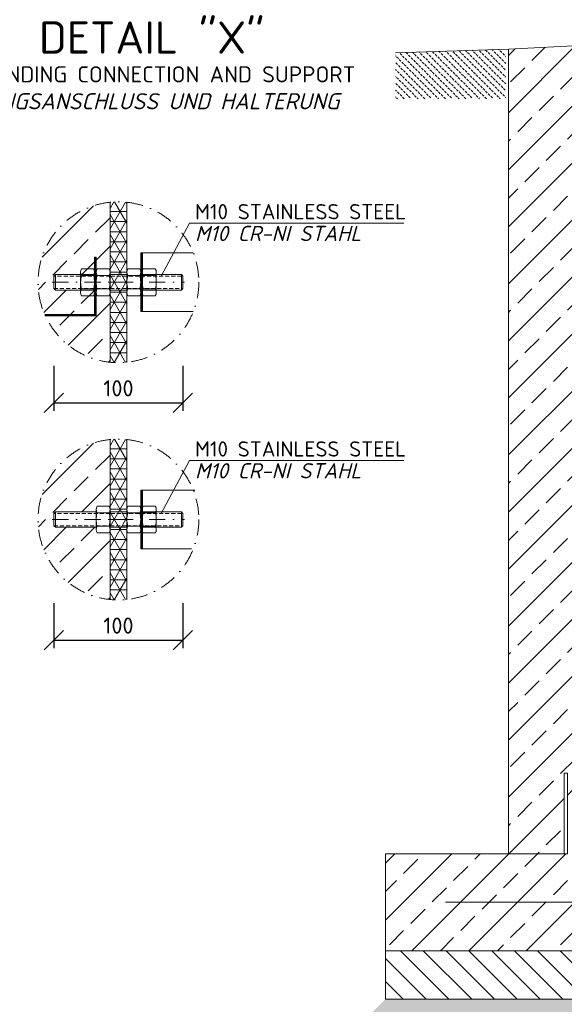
# Model space of a CAD drawing. Header units: millimetres. Extents: x -89243 to 29100, y -5468 to 8855.
# Tile 9 of 23: x -10722 to -9034, y -1216 to 1835. Entities that reach past the tile are written whole.
import ezdxf

# ---------------------------------------------------------------- set-up
doc = ezdxf.new("R2010")
doc.units = ezdxf.units.MM
doc.header["$MEASUREMENT"] = 0
doc.linetypes.add('HIDDEN', pattern=[0.375, 0.25, -0.125])
doc.linetypes.add('STRICHPUNKT2', pattern=[0.5, 0.25, -0.125, 0, -0.125])
for name, color, linetype, lineweight in [('Legende', 7, 'Continuous', 18), ('P------T2', 7, 'Continuous', 18), ('P------T7', 7, 'Continuous', 18), ('P-BS----Bem', 7, 'Continuous', 18), ('P-DERDUNG', 7, 'Continuous', 18), ('P-SSLEIX', 7, 'STRICHPUNKT2', 18), ('Verz. Bandstahl 30x3_5mm im Beton', 5, 'GRENZE1', 18)]:
    doc.layers.add(name, color=color, linetype=linetype, lineweight=lineweight)
doc.styles.get("Standard").update_dxf_attribs({"font": 'isocpeur.ttf'})
doc.linetypes.add('GRENZE1', pattern='A,6.35,-2.54,[133,ltypeshp.shx,S=2.54,R=0,X=-2.54,Y=0],-2.54,25.4', length=36.83)
doc.dimstyles.new('Kopie von ISO-25', dxfattribs={"dimscale": 20, "dimtxt": 2.5, "dimasz": 3, "dimexe": 1.25, "dimexo": 0.625, "dimgap": 1, "dimtad": 1, "dimtxsty": 'Standard', "dimcen": 2.5, "dimadec": 0, "dimazin": 0, "dimtfac": 1, "dimtmove": 0, "dimatfit": 1, "dimfxl": 0, "dimarcsym": 0})

# ---------------------------------------------------------------- blocks, each defined once
blk = doc.blocks.new('_Oblique')
at = {"color": 0, "linetype": 'ByBlock', "lineweight": -2}
blk.add_line((-0.5, -0.5), (0.5, 0.5), dxfattribs=at)
blk = doc.blocks.new('*D30')
at = {"layer": 'Defpoints', "color": 0, "lineweight": 0, "transparency": 16777216}
for p in [(-10616.3, 1002.6), (-10216.3, 1002.6), (-10216.3, 648.1)]:
    blk.add_point(p, dxfattribs=at)
at = {"layer": 'P-BS----Bem', "color": 0, "lineweight": -2, "transparency": 16777216}
for p, q in [((-10616.3, 762.6), (-10616.3, 623.1)), ((-10216.3, 762.6), (-10216.3, 623.1)), ((-10616.3, 648.1), (-10216.3, 648.1))]:
    blk.add_line(p, q, dxfattribs=at)
at = {"layer": 'P-BS----Bem', "color": 0, "lineweight": -2, "transparency": 16777216, "xscale": 60, "yscale": 60, "zscale": 60, "rotation": 180}
blk.add_blockref('_Oblique', (-10616.3, 648.1), dxfattribs=at)
at = {"layer": 'P-BS----Bem', "color": 0, "lineweight": -2, "transparency": 16777216, "xscale": 60, "yscale": 60, "zscale": 60}
blk.add_blockref('_Oblique', (-10216.3, 648.1), dxfattribs=at)
at = {"layer": 'P-BS----Bem', "color": 0, "transparency": 16777216, "insert": (-10416.3, 693.1), "char_height": 50, "attachment_point": 5}
blk.add_mtext('100', dxfattribs=at)
blk = doc.blocks.new('*D31')
at = {"layer": 'Defpoints', "color": 0, "lineweight": 0, "transparency": 16777216}
for p in [(-10616.3, 267.2), (-10216.3, 267.2), (-10216.3, -87.3)]:
    blk.add_point(p, dxfattribs=at)
at = {"layer": 'P-BS----Bem', "color": 0, "lineweight": -2, "transparency": 16777216}
for p, q in [((-10616.3, 27.2), (-10616.3, -112.3)), ((-10216.3, 27.2), (-10216.3, -112.3)), ((-10616.3, -87.3), (-10216.3, -87.3))]:
    blk.add_line(p, q, dxfattribs=at)
at = {"layer": 'P-BS----Bem', "color": 0, "lineweight": -2, "transparency": 16777216, "xscale": 60, "yscale": 60, "zscale": 60, "rotation": 180}
blk.add_blockref('_Oblique', (-10616.3, -87.3), dxfattribs=at)
at = {"layer": 'P-BS----Bem', "color": 0, "lineweight": -2, "transparency": 16777216, "xscale": 60, "yscale": 60, "zscale": 60}
blk.add_blockref('_Oblique', (-10216.3, -87.3), dxfattribs=at)
at = {"layer": 'P-BS----Bem', "color": 0, "transparency": 16777216, "insert": (-10416.3, -42.3), "char_height": 50, "attachment_point": 5}
blk.add_mtext('100', dxfattribs=at)

msp = doc.modelspace()

# ---------------------------------------------------------------- hatches: boundary and pattern name
at = {"lineweight": 9}
h = msp.add_hatch(dxfattribs=at)
h.set_pattern_fill('ANSI33', color=256, scale=500)
h.set_pattern_definition([(45, (-8272.76, 360.69), (-88.388, 88.388), []), (45, (-8184.37, 360.69), (-88.388, 88.388), [62.5, -31.25])])
h.paths.add_polyline_path([(-8806.261, 796.788), (-8906.061, 796.788), (-8906.061, 880.688), (-8806.261, 880.688), (-8806.261, 998.167), (-8603.261, 1172.167), (-8603.261, 1442.688), (-8703.061, 1442.688), (-8703.061, 1526.588), (-8603.261, 1526.588), (-8603.261, 1616.388), (-8690.061, 1703.188), (-8690.061, 1716.188), (-8690.061, 1743.688), (-8667.653, 1743.688), (-8667.653, 1771.188), (-9207.561, 1744.188), (-9207.561, -749.812), (-9588.561, -749.812), (-9588.561, -1049.812), (-6956.961, -1049.812), (-6956.961, -749.812), (-7337.961, -749.812), (-7337.961, 1758.111), (-7599.461, 1771.188), (-7599.461, 1743.688), (-7580.461, 1743.688), (-7580.461, 1716.188), (-7580.461, 1703.188), (-7654.261, 1703.188), (-7654.261, 1643.188), (-7454.261, 1589.598), (-7454.261, -589.812), (-7404.261, -589.812), (-7404.261, -499.812), (-7394.261, -499.812), (-7394.261, -749.812), (-7404.261, -749.812), (-9024.261, -749.812), (-9034.261, -749.812), (-9034.261, -499.812), (-9024.261, -499.812), (-9024.261, -589.812), (-8866.261, -589.812), (-8866.261, -585.812, -0.41421356), (-8862.261, -581.812), (-8822.261, -581.812, 0.41421356), (-8814.261, -573.812), (-8814.261, -533.812, -0.41421356), (-8810.261, -529.812), (-8806.261, -529.812), (-8806.261, -445.112), (-8906.061, -445.112), (-8906.061, -361.212), (-8806.261, -361.212), (-8806.261, 515.776), (-8817.034, 515.776), (-8817.034, 520.188), (-8849.761, 520.188), (-8849.761, 532.188), (-8817.034, 532.188), (-8817.034, 536.6), (-8806.261, 536.6)])
at = {"lineweight": 13}
h = msp.add_hatch(dxfattribs=at)
h.set_pattern_fill('BETON_UNBEWEHRT', color=256, scale=60, angle=90, pattern_type=2)
h.set_pattern_definition([(135, (-6053.832, 1677.705), (-10.6066, -10.6066), [7.5, -3.75])])
h.paths.add_polyline_path([(-9557.26, 1733.214), (-9557.26, 1590.259), (-9215.561, 1590.259), (-9215.561, 1743.937)])
at = {"lineweight": 9}
h = msp.add_hatch(dxfattribs=at)
h.set_pattern_fill('ANSI33', color=256, scale=500)
h.set_pattern_definition([(45, (-10553.91, 1021.77), (-88.39, 88.39), []), (45, (-10465.53, 1021.77), (-88.39, 88.39), [62.5, -31.25])])
h.paths.add_polyline_path([(-10442.312, 1269.614, 0.38392028), (-10665.518, 1021.768, 0.38392028), (-10442.312, 773.923), (-10442.312, 980.12), (-10485.403, 980.12), (-10485.403, 997.768), (-10611.512, 997.768), (-10616.312, 1002.568), (-10616.312, 1040.968), (-10611.512, 1045.768), (-10485.403, 1045.768), (-10485.403, 1053.005, -0.05326436), (-10484.946, 1057.278), (-10484.702, 1063.417), (-10442.312, 1063.417)])
at = {"lineweight": 5}
h = msp.add_hatch(dxfattribs=at)
h.set_pattern_fill('NET3', color=256, scale=250)
h.set_pattern_definition([(0, (-8913.957, 647.245), (0, 31.25), []), (60, (-8913.957, 647.245), (-27.0633, 15.625), []), (120, (-8913.957, 647.245), (-27.0633, -15.625), [])])
edge = h.paths.add_edge_path()
edge.add_arc((-10416.312, 1021.768), 249.206, 84.011234, 95.988766)
edge.add_line((-10442.312, 1269.614), (-10442.312, 773.923))
edge.add_arc((-10416.312, 1021.768), 249.206, 264.011234, 275.988766)
edge.add_line((-10390.311, 773.923), (-10390.311, 1269.614))
at = {"lineweight": 9}
h = msp.add_hatch(dxfattribs=at)
h.set_pattern_fill('ANSI33', color=256, scale=500)
h.set_pattern_definition([(45, (-10553.91, 286.43), (-88.39, 88.39), []), (45, (-10465.53, 286.43), (-88.39, 88.39), [62.5, -31.25])])
h.paths.add_polyline_path([(-10442.312, 534.278, 0.38392028), (-10665.518, 286.432, 0.38392028), (-10442.312, 38.587), (-10442.312, 244.784), (-10485.403, 244.784), (-10485.403, 262.432), (-10611.512, 262.432), (-10616.312, 267.232), (-10616.312, 305.632), (-10611.512, 310.432), (-10485.403, 310.432), (-10485.403, 317.669, -0.05326436), (-10484.946, 321.942), (-10484.702, 328.081), (-10442.312, 328.081)])
at = {"lineweight": 5}
h = msp.add_hatch(dxfattribs=at)
h.set_pattern_fill('NET3', color=256, scale=250)
h.set_pattern_definition([(0, (-8913.957, -88.09), (0, 31.25), []), (60, (-8913.957, -88.09), (-27.0633, 15.625), []), (120, (-8913.957, -88.09), (-27.0633, -15.625), [])])
edge = h.paths.add_edge_path()
edge.add_arc((-10416.312, 286.432), 249.206, 84.011234, 95.988766)
edge.add_line((-10442.312, 534.278), (-10442.312, 38.587))
edge.add_arc((-10416.312, 286.432), 249.206, 264.011234, 275.988766)
edge.add_line((-10390.311, 38.587), (-10390.311, 534.278))
at = {"lineweight": 9}
h = msp.add_hatch(dxfattribs=at)
h.set_pattern_fill('ANSI31', color=256, scale=400, angle=90)
h.set_pattern_definition([(135, (-7840.76, -1124.81), (-35.3553, -35.3553), [])])
h.paths.add_polyline_path([(-9588.561, -1049.812), (-6956.961, -1049.812), (-6956.961, -1199.812), (-9588.561, -1199.812)])
h = msp.add_hatch(dxfattribs=at)
h.set_pattern_fill('GRAVEL', color=256, scale=50)
h.set_pattern_definition([(228.0128, (-8236.761, -1299.812), (-400, -450), [6.7268, -665.9544]), (184.96974, (-8241.261, -1304.812), (600, 50), [11.5434, -1142.7962]), (132.51045, (-8252.761, -1305.812), (500, -550), [8.1394, -805.8016]), (267.27369, (-8272.261, -1318.312), (50, 1000), [10.5119, -1040.6779]), (292.83365, (-8272.761, -1328.812), (-250, 600), [10.30775, -1020.4687]), (357.27369, (-8268.761, -1338.312), (-1000, 50), [10.5119, -1040.6779]), (37.69424, (-8258.2611, -1338.8121), (-650, -500), [13.90145, -1376.2424]), (72.25533, (-8247.2611, -1330.3121), (350, 1100), [13.1244, -1299.3161]), (121.42957, (-8243.261, -1317.812), (-400, 650), [10.5475, -1044.2037]), (175.23636, (-8248.761, -1308.812), (550, -50), [12.0416, -590.0381]), (222.39744, (-8260.7611, -1307.8121), (-600, -550), [15.5724, -1541.66875]), (138.81407, (-8222.761, -1318.812), (-350, 300), [5.315, -526.1922]), (171.46923, (-8226.761, -1315.312), (650, -100), [10.11185, -1001.0756]), (225, (-8236.76, -1313.812), (-6e-15, -50), [7.071, -63.6396]), (203.1986, (-8240.261, -1307.812), (250, 100), [3.8079, -376.9808]), (291.8014, (-8243.761, -1309.312), (-50, 150), [5.3851, -263.8731]), (30.96376, (-8241.761, -1314.312), (150, 100), [8.7464, -282.8011]), (161.565, (-8234.261, -1309.812), (100, -50), [6.3245, -151.7893]), (16.38954, (-8272.761, -1309.312), (500, 150), [8.86, -877.1423]), (70.34618, (-8264.261, -1306.812), (-200, -550), [7.433, -735.8704]), (293.1986, (-8234.261, -1299.812), (-100, 250), [7.6158, -373.1729]), (343.61046, (-8231.261, -1306.812), (-500, 150), [8.86, -877.1423]), (339.44395, (-8272.761, -1340.312), (-250, 100), [8.544, -418.6562]), (294.77514, (-8264.761, -1343.312), (-250, 550), [7.1589, -708.7322]), (66.8014, (-8233.761, -1349.812), (100, 250), [7.6158, -373.1729]), (17.35402, (-8230.761, -1342.812), (-650, -200), [8.38155, -829.7712]), (69.44395, (-8258.261, -1349.812), (-100, -250), [4.272, -422.9282]), (101.3099, (-8236.761, -1349.812), (-50, 200), [2.5495, -252.4015]), (165.96376, (-8237.261, -1347.312), (150, -50), [10.3078, -195.8475]), (186.009, (-8247.261, -1344.812), (500, 50), [9.5525, -945.6962]), (303.6901, (-8241.761, -1318.812), (-50, 100), [7.2111, -173.0665]), (353.15723, (-8237.7611, -1324.8121), (850, -100), [12.5897, -1246.3781]), (60.9454, (-8225.261, -1326.312), (-200, -350), [5.1478, -509.6337]), (90, (-8222.76, -1321.81), (-50, 50), [3, -47]), (120.25644, (-8248.261, -1343.312), (200, -350), [6.9462, -687.676]), (48.0128, (-8251.761, -1337.312), (400, 450), [13.4536, -659.2276]), (0, (-8242.76, -1327.31), (50, 50), [13, -37]), (325.30485, (-8229.761, -1327.312), (500, -350), [7.9057, -782.6637]), (254.0546, (-8223.261, -1331.812), (-50, -200), [7.2801, -356.7254]), (207.64598, (-8225.261, -1338.812), (-950, -500), [11.85325, -1173.4737]), (175.42608, (-8235.761, -1344.3121), (-650, 50), [12.53995, -1241.4537])])
h.paths.add_polyline_path([(-6956.961, -1199.812), (-9588.561, -1199.812), (-9888.561, -1499.812), (-6656.961, -1499.812)])
at = {"layer": 'P-DERDUNG', "lineweight": 0}
h = msp.add_hatch(dxfattribs=at)
h.set_pattern_fill('ANSI31', color=5, scale=10)
h.set_pattern_definition([(45, (-10565.0963, 1008.3501), (-0.883883, 0.883883), [])])
h.paths.add_polyline_path([(-10644.789, 922.262), (-10490.403, 922.262), (-10490.403, 1099.438), (-10485.403, 1099.438), (-10485.403, 917.262), (-10642.546, 917.262)])
h = msp.add_hatch(dxfattribs=at)
h.set_pattern_fill('ANSI31', color=1, scale=10)
h.set_pattern_definition([(45, (-10344.7201, 1021.7683), (-0.883883, 0.883883), [])])
h.paths.add_polyline_path([(-10347.22, 930.68), (-10342.22, 930.68), (-10342.22, 1112.857), (-10347.22, 1112.857)])
h = msp.add_hatch(dxfattribs=at)
h.set_pattern_fill('ANSI31', color=1, scale=10)
h.set_pattern_definition([(45, (-10344.7201, 286.4324), (-0.883883, 0.883883), [])])
h.paths.add_polyline_path([(-10347.22, 195.344), (-10342.22, 195.344), (-10342.22, 377.521), (-10347.22, 377.521)])

# ---------------------------------------------------------------- linework, layer by layer
at = {"lineweight": 0}
for p, q in [((-8667.653, 1771.188), (-9207.561, 1744.188)), ((-9557.26, 1733.214), (-9207.561, 1744.188)), ((-9207.561, 1744.188), (-9207.561, -749.812)), ((-10442.312, 773.923), (-10442.312, 1269.614)), ((-10390.311, 1269.614), (-10390.311, 773.923)), ((-10442.312, 38.587), (-10442.312, 534.278)), ((-10390.311, 534.278), (-10390.311, 38.587)), ((-9034.261, -749.812), (-9588.561, -749.812)), ((-9588.561, -749.812), (-9588.561, -1049.812)), ((-9588.561, -1049.812), (-6956.961, -1049.812))]:
    msp.add_line(p, q, dxfattribs=at)
for points in [[(-9034.261, -749.812), (-9024.261, -749.812), (-9024.261, -499.812), (-9034.261, -499.812)], [(-9588.561, -1049.812), (-6956.961, -1049.812), (-6956.961, -1199.812), (-9588.561, -1199.812)]]:
    msp.add_lwpolyline(points, close=True, dxfattribs=at)
at = {"layer": 'P------T2'}
for p, q in [((-10196.276, 1205.074), (-10284.166, 1040.968)), ((-10196.276, 1205.074), (-9531.47, 1205.074)), ((-10196.276, 469.738), (-10284.166, 305.632)), ((-10196.276, 469.738), (-9531.47, 469.738))]:
    msp.add_line(p, q, dxfattribs=at)
at = {"layer": 'P-DERDUNG', "color": 7, "ltscale": 200}
for p, q in [((-10611.512, 1045.768), (-10616.312, 1040.968)), ((-10616.312, 1002.568), (-10616.312, 1040.968)), ((-10611.512, 1045.768), (-10485.403, 1045.768)), ((-10611.512, 1045.768), (-10611.512, 997.768)), ((-10533.494, 990.532), (-10533.494, 1053.005)), ((-10493.288, 1042.593), (-10530.608, 1042.593)), ((-10490.403, 1053.005), (-10490.403, 990.532)), ((-10485.403, 990.532), (-10485.403, 1053.005)), ((-10445.197, 1042.593), (-10482.517, 1042.593)), ((-10442.312, 1053.005), (-10442.312, 990.532)), ((-10442.312, 1045.768), (-10390.311, 1045.768)), ((-10390.311, 1053.005), (-10390.311, 990.532)), ((-10387.427, 1042.593), (-10350.107, 1042.593)), ((-10347.22, 990.532), (-10347.22, 1053.005)), ((-10347.22, 1045.768), (-10221.112, 1045.768)), ((-10342.221, 1053.005), (-10342.221, 990.532)), ((-10339.336, 1042.593), (-10302.016, 1042.593)), ((-10299.129, 990.532), (-10299.129, 1053.005)), ((-10221.112, 1045.768), (-10221.112, 997.768)), ((-10221.112, 1045.768), (-10216.312, 1040.968)), ((-10216.312, 1002.568), (-10216.312, 1040.968)), ((-10616.312, 1002.568), (-10611.512, 997.768)), ((-10485.403, 997.768), (-10611.512, 997.768)), ((-10493.288, 1000.944), (-10530.609, 1000.944)), ((-10445.197, 1000.944), (-10482.518, 1000.944)), ((-10390.311, 997.768), (-10442.312, 997.768)), ((-10387.427, 1000.944), (-10350.106, 1000.944)), ((-10221.112, 997.768), (-10347.22, 997.768)), ((-10339.336, 1000.944), (-10302.015, 1000.944)), ((-10216.312, 1002.568), (-10221.112, 997.768)), ((-10611.512, 310.432), (-10616.312, 305.632)), ((-10616.312, 267.232), (-10616.312, 305.632)), ((-10611.512, 310.432), (-10485.403, 310.432)), ((-10611.512, 310.432), (-10611.512, 262.432)), ((-10485.403, 255.196), (-10485.403, 317.669)), ((-10445.197, 307.257), (-10482.517, 307.257)), ((-10442.312, 317.669), (-10442.312, 255.196)), ((-10442.312, 310.432), (-10390.311, 310.432)), ((-10390.311, 317.669), (-10390.311, 255.196)), ((-10387.427, 307.257), (-10350.107, 307.257)), ((-10347.22, 255.196), (-10347.22, 317.669)), ((-10347.22, 310.432), (-10221.112, 310.432)), ((-10342.221, 317.669), (-10342.221, 255.196)), ((-10339.336, 307.257), (-10302.016, 307.257)), ((-10299.129, 255.196), (-10299.129, 317.669)), ((-10221.112, 310.432), (-10221.112, 262.432)), ((-10221.112, 310.432), (-10216.312, 305.632)), ((-10216.312, 267.232), (-10216.312, 305.632)), ((-10616.312, 267.232), (-10611.512, 262.432)), ((-10485.403, 262.432), (-10611.512, 262.432)), ((-10445.197, 265.608), (-10482.518, 265.608)), ((-10390.311, 262.432), (-10442.312, 262.432)), ((-10387.427, 265.608), (-10350.106, 265.608)), ((-10221.112, 262.432), (-10347.22, 262.432)), ((-10339.336, 265.608), (-10302.015, 265.608)), ((-10216.312, 267.232), (-10221.112, 262.432))]:
    msp.add_line(p, q, dxfattribs=at)
at = {"layer": 'P-DERDUNG', "color": 7, "linetype": 'HIDDEN', "ltscale": 50}
for p, q in [((-10442.312, 1040.968), (-10616.312, 1040.968)), ((-10390.311, 1040.968), (-10442.312, 1040.968)), ((-10221.112, 1040.968), (-10390.311, 1040.968)), ((-10616.312, 1002.568), (-10442.312, 1002.568)), ((-10442.312, 1002.568), (-10390.311, 1002.568)), ((-10390.311, 1002.568), (-10221.112, 1002.568)), ((-10442.312, 305.632), (-10616.312, 305.632)), ((-10390.311, 305.632), (-10442.312, 305.632)), ((-10221.112, 305.632), (-10390.311, 305.632)), ((-10616.312, 267.232), (-10442.312, 267.232)), ((-10442.312, 267.232), (-10390.311, 267.232)), ((-10390.311, 267.232), (-10221.112, 267.232))]:
    msp.add_line(p, q, dxfattribs=at)
at = {"layer": 'P-DERDUNG', "color": 7, "ltscale": 200}
for points in [[(-10530.609, 1063.417), (-10493.288, 1063.417)], [(-10482.518, 1063.417), (-10445.197, 1063.417)], [(-10350.106, 1063.417), (-10387.427, 1063.417)], [(-10302.015, 1063.417), (-10339.336, 1063.417)], [(-10493.288, 980.12), (-10530.609, 980.12)], [(-10445.197, 980.12), (-10482.518, 980.12)], [(-10387.427, 980.12), (-10350.106, 980.12)], [(-10339.336, 980.12), (-10302.015, 980.12)], [(-10482.518, 328.081), (-10445.197, 328.081)], [(-10350.106, 328.081), (-10387.427, 328.081)], [(-10302.015, 328.081), (-10339.336, 328.081)], [(-10445.197, 244.784), (-10482.518, 244.784)], [(-10387.427, 244.784), (-10350.106, 244.784)], [(-10339.336, 244.784), (-10302.015, 244.784)]]:
    msp.add_lwpolyline(points, dxfattribs=at)
for centre, radius, start, end in [((-10513.266, 1053.005), 20.228, 149.0201, 210.97991), ((-10456.911, 1021.768), 76.583, 164.2218, 195.77825), ((-10510.631, 1053.005), 20.228, 329.0201, 30.9799), ((-10566.986, 1021.768), 76.583, 344.2217, 15.7782), ((-10465.175, 1053.005), 20.228, 149.0201, 210.97991), ((-10408.819, 1021.768), 76.583, 164.2218, 195.77825), ((-10462.54, 1053.005), 20.228, 329.0201, 30.9799), ((-10518.895, 1021.768), 76.583, 344.2217, 15.7782), ((-10313.728, 1021.768), 76.583, 164.2218, 195.7783), ((-10370.083, 1053.005), 20.228, 149.0201, 210.9799), ((-10367.449, 1053.005), 20.228, 329.02009, 30.9799), ((-10423.804, 1021.768), 76.583, 344.22175, 15.7782), ((-10321.993, 1053.005), 20.228, 149.0201, 210.9799), ((-10265.638, 1021.768), 76.583, 164.2218, 195.7783), ((-10319.358, 1053.005), 20.228, 329.02009, 30.9799), ((-10375.713, 1021.768), 76.583, 344.22175, 15.7782), ((-10513.266, 990.532), 20.228, 149.0201, 210.97992), ((-10510.631, 990.532), 20.228, 329.0201, 30.9799), ((-10465.175, 990.532), 20.228, 149.0201, 210.97992), ((-10462.54, 990.532), 20.228, 329.0201, 30.9799), ((-10370.083, 990.532), 20.228, 149.0201, 210.9799), ((-10367.449, 990.532), 20.228, 329.02008, 30.9799), ((-10321.993, 990.532), 20.228, 149.0201, 210.9799), ((-10319.358, 990.532), 20.228, 329.02008, 30.9799), ((-10465.175, 317.669), 20.228, 149.0201, 210.97991), ((-10408.819, 286.432), 76.583, 164.2218, 195.77825), ((-10462.54, 317.669), 20.228, 329.0201, 30.9799), ((-10518.895, 286.432), 76.583, 344.2217, 15.7782), ((-10313.728, 286.432), 76.583, 164.2218, 195.7783), ((-10370.083, 317.669), 20.228, 149.0201, 210.9799), ((-10367.449, 317.669), 20.228, 329.02009, 30.9799), ((-10423.804, 286.432), 76.583, 344.22175, 15.7782), ((-10321.993, 317.669), 20.228, 149.0201, 210.9799), ((-10265.638, 286.432), 76.583, 164.2218, 195.7783), ((-10319.358, 317.669), 20.228, 329.02009, 30.9799), ((-10375.713, 286.432), 76.583, 344.22175, 15.7782), ((-10465.175, 255.196), 20.228, 149.0201, 210.97992), ((-10462.54, 255.196), 20.228, 329.0201, 30.9799), ((-10370.083, 255.196), 20.228, 149.0201, 210.9799), ((-10367.449, 255.196), 20.228, 329.02008, 30.9799), ((-10321.993, 255.196), 20.228, 149.0201, 210.9799), ((-10319.358, 255.196), 20.228, 329.02008, 30.9799)]:
    msp.add_arc(centre, radius, start, end, dxfattribs=at)
at = {"layer": 'P-SSLEIX', "color": 7, "linetype": 'STRICHPUNKT2', "ltscale": 200}
for p, q in [((-10621.312, 1021.768), (-10211.312, 1021.768)), ((-10621.312, 286.432), (-10211.312, 286.432))]:
    msp.add_line(p, q, dxfattribs=at)
for centre in [(-10416.312, 1021.768), (-10416.312, 286.432)]:
    msp.add_circle(centre, 249.206, dxfattribs=at)
at = {"layer": 'Verz. Bandstahl 30x3_5mm im Beton', "linetype": 'Continuous', "ltscale": 5}
for p, q in [((-10485.403, 1099.438), (-10490.403, 1099.438)), ((-10490.403, 1099.438), (-10490.403, 922.262)), ((-10485.403, 1099.438), (-10485.403, 917.262)), ((-10490.403, 922.262), (-10644.789, 922.262)), ((-10485.403, 917.262), (-10642.546, 917.262))]:
    msp.add_line(p, q, dxfattribs=at)
at = {"layer": 'Verz. Bandstahl 30x3_5mm im Beton', "color": 1, "linetype": 'Continuous', "ltscale": 5}
for p, q in [((-10342.22, 1112.857), (-10342.22, 930.68)), ((-10342.22, 377.521), (-10342.22, 195.344))]:
    msp.add_line(p, q, dxfattribs=at)
at = {"layer": 'Verz. Bandstahl 30x3_5mm im Beton', "ltscale": 5}
msp.add_line((-7151.505, -899.812), (-9402.105, -899.812), dxfattribs=at)
at = {"layer": 'Verz. Bandstahl 30x3_5mm im Beton', "color": 1, "linetype": 'Continuous', "ltscale": 5}
for points in [[(-10184.35, 1112.857), (-10347.22, 1112.857), (-10347.22, 930.68), (-10184.35, 930.68)], [(-10179.519, 377.521), (-10347.22, 377.521), (-10347.22, 195.344), (-10190.078, 195.344)]]:
    msp.add_lwpolyline(points, dxfattribs=at)

# ---------------------------------------------------------------- texts
at = {"layer": 'Legende', "color": 0, "lineweight": 0, "char_height": 47.25, "width": 654.04226, "attachment_point": 1, "line_spacing_factor": 0.857143}
for insert in [(-10178.842, 1264.057), (-10178.842, 528.721)]:
    msp.add_mtext('M10 STAINLESS STEEL\\P{\\fISOCPEUR|b0|i1|c0|p34;M10 CR-NI STAHL}', dxfattribs=dict(at, insert=insert))
at = {"layer": 'P------T2', "insert": (-10958.021, 1691.054), "char_height": 50, "width": 1229.93338, "attachment_point": 1}
msp.add_mtext('\\pi24.967;GROUNDING CONNECTION AND SUPPORT{\\fISOCPEUR|b0|i1|c0|p34; \\P\\pi11.008;ERDUNGSANSCHLUSS UND HALTERUNG}', dxfattribs=at)
at = {"layer": 'P------T7', "color": 0, "insert": (-10662.54, 1830.262), "char_height": 100, "attachment_point": 1}
msp.add_mtext('DETAIL "X"', dxfattribs=at)

# ---------------------------------------------------------------- dimensions: what is measured, and where the dimension line sits
at = {"layer": 'P-BS----Bem', "color": 0}
for base, p1, p2, picture, middle in [((-10216.312, 648.071), (-10616.312, 1002.568), (-10216.312, 1002.568), '*D30', (-10416.312, 693.071)), ((-10216.312, -87.265), (-10616.312, 267.232), (-10216.312, 267.232), '*D31', (-10416.312, -42.265))]:
    dim = msp.add_linear_dim(base=base, p1=p1, p2=p2, text='100', dimstyle='Kopie von ISO-25', override={"dimexo": 12, "dimblk1": 'Oblique', "dimblk2": 'Oblique', "dimsah": 1}, dxfattribs=at)
    dim.commit()
    dim.dimension.update_dxf_attribs({"geometry": picture, "text_midpoint": middle})

doc.saveas('drawing.dxf')
